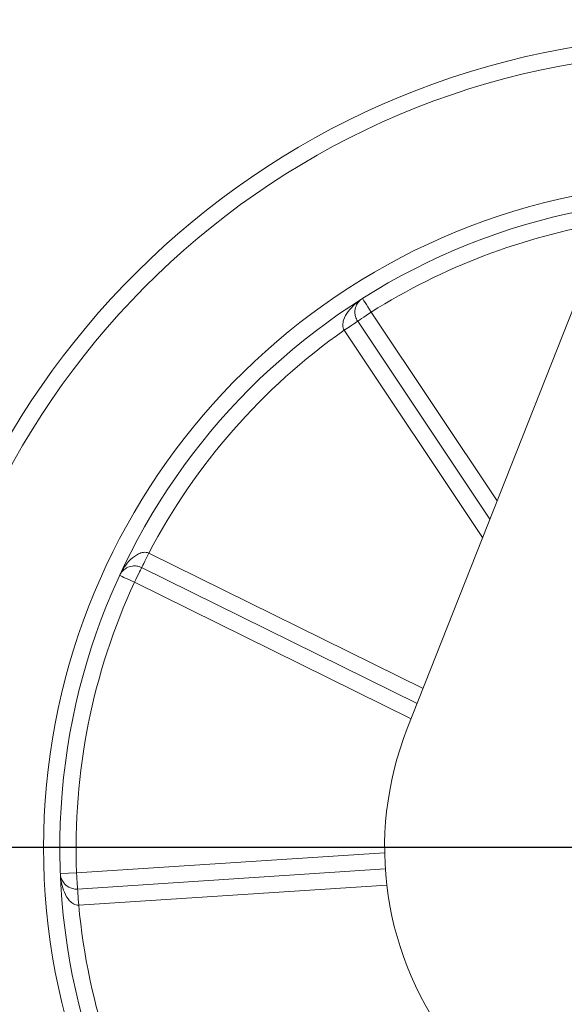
# Model space of a CAD drawing. Header units: inches. Extents: x 0.6 to 16.3, y 0.2 to 11.5.
# Tile 4 of 53: x 1.9 to 2.8, y 3.6 to 5.1. Entities that reach past the tile are written whole.
import ezdxf

# ---------------------------------------------------------------- set-up
doc = ezdxf.new("R2010")
doc.units = ezdxf.units.IN
doc.header["$MEASUREMENT"] = 0
doc.layers.add('FORMAT', color=7, linetype='Continuous')
doc.styles.add('SLDTEXTSTYLE0', font='TXT', dxfattribs={"width": 0.75})
doc.dimstyles.new('SLDDIMSTYLE0', dxfattribs={"dimtxt": 0.137795, "dimasz": 0.13, "dimexe": 0, "dimexo": 0.0625, "dimgap": 0.034449, "dimtad": 1, "dimlfac": 2, "dimrnd": 1e-09, "dimzin": 12, "dimdsep": 46, "dimlunit": 5, "dimtxsty": 'SLDTEXTSTYLE0', "dimsah": 1, "dimcen": 0.09, "dimadec": 0, "dimazin": 3, "dimtfac": 1, "dimtofl": 0, "dimtmove": 0, "dimatfit": 3, "dimfxl": 0, "dimfrac": 2, "dimtolj": 1, "dimtzin": 12, "dimarcsym": 0})

# ---------------------------------------------------------------- blocks, each defined once
blk = doc.blocks.new('_D')
at = {"layer": 'FORMAT'}
for p, q in [((1.7401, 3.8983), (1.7401, 6.217)), ((3.7401, 5.977), (3.7401, 6.217)), ((1.7401, 6.1777), (3.7401, 6.1777))]:
    blk.add_line(p, q, dxfattribs=at)
for points in [[(1.7401, 6.1777), (1.8701, 6.1577), (1.8701, 6.1977)], [(3.7401, 6.1777), (3.6101, 6.1977), (3.6101, 6.1577)]]:
    blk.add_solid(points, dxfattribs=at)
at = {"layer": 'FORMAT', "insert": (2.6606, 6.3553), "char_height": 0.1378, "attachment_point": 1, "style": 'SLDTEXTSTYLE0'}
blk.add_mtext('4', dxfattribs=at)
blk = doc.blocks.new('_D_1')
at = {"layer": 'FORMAT'}
for p, q in [((1.7401, 3.8195), (1.7401, 1.8054)), ((4.2401, 3.8195), (4.2401, 1.8054)), ((1.7401, 1.8447), (4.2401, 1.8447))]:
    blk.add_line(p, q, dxfattribs=at)
for points in [[(1.7401, 1.8447), (1.8701, 1.8247), (1.8701, 1.8647)], [(4.2401, 1.8447), (4.1101, 1.8647), (4.1101, 1.8247)]]:
    blk.add_solid(points, dxfattribs=at)
at = {"layer": 'FORMAT', "char_height": 0.1378, "attachment_point": 1, "style": 'SLDTEXTSTYLE0'}
for s, insert in [('%%c', (2.9357, 2.0224)), ('5', (3.1435, 2.0245))]:
    blk.add_mtext(s, dxfattribs=dict(at, insert=insert))
blk = doc.blocks.new('SW_CENTERMARKSYMBOL_0')
at = {"layer": 'FORMAT', "color": 0}
blk.add_line((-0.0984, 0), (-1.2742, 0), dxfattribs=at)

msp = doc.modelspace()

# ---------------------------------------------------------------- linework, layer by layer
at = {"color": 7, "linetype": 'Continuous', "lineweight": 15}
for p, q in [((2.99528898, 5.23388744), (2.52499291, 4.04247075)), ((2.44857603, 4.66930943), (2.65215757, 4.36462128)), ((2.46936293, 4.68319846), (2.6633238, 4.39290899)), ((2.64099138, 4.33633356), (2.42778916, 4.65542041)), ((2.126969, 4.31240796), (2.54932749, 4.10411836)), ((2.54011723, 4.08078569), (2.11591156, 4.28998626)), ((2.53090696, 4.05745303), (2.10485412, 4.26756452)), ((2.01584249, 3.82009698), (2.49012995, 3.85117848)), ((1.99086222, 3.81910234), (2.01584249, 3.82009698)), ((2.01747729, 3.79515048), (2.49114069, 3.8261911)), ((2.49339959, 3.8012855), (2.01911209, 3.77020399))]:
    msp.add_line(p, q, dxfattribs=at)
at = {"color": 7, "linetype": 'Continuous', "lineweight": 15, "flags": 128}
for points in [[(2.45601143, 4.70433464), (2.45626798, 4.70392853), (2.45702774, 4.70272573), (2.45826156, 4.70077259), (2.45992199, 4.69814399), (2.46194524, 4.69494112), (2.46425352, 4.69128696), (2.46675816, 4.68732194), (2.46936293, 4.68319846)], [(2.44857603, 4.66930943), (2.44817662, 4.66904258), (2.44699373, 4.6682522), (2.44507282, 4.66696873), (2.44248771, 4.66524146), (2.43933771, 4.66313674), (2.43574394, 4.66073547), (2.43184445, 4.65813004), (2.42778916, 4.65542041)], [(2.44857603, 4.66930943), (2.44897543, 4.66957629), (2.45015832, 4.67036667), (2.45207927, 4.67165013), (2.45466438, 4.6733774), (2.45781434, 4.67548212), (2.46140811, 4.67788339), (2.4653076, 4.68048882), (2.46936293, 4.68319846)], [(2.126969, 4.31240796), (2.12481178, 4.30803368), (2.1227375, 4.30382754), (2.12082579, 4.29995112), (2.11915022, 4.2965534), (2.11777509, 4.29376497), (2.11675327, 4.291693), (2.11612401, 4.29041705), (2.11591156, 4.28998626)], [(2.10485412, 4.26756452), (2.10701135, 4.2719388), (2.10908563, 4.27614493), (2.11099733, 4.28002136), (2.11267291, 4.28341908), (2.11404804, 4.28620751), (2.11506985, 4.28827948), (2.11569912, 4.28955543), (2.11591156, 4.28998626)], [(2.08215625, 4.27804344), (2.08259236, 4.27784207), (2.08388404, 4.27724576), (2.08598157, 4.27627741), (2.08880428, 4.27497425), (2.09224387, 4.27338631), (2.09616804, 4.27157463), (2.10042601, 4.26960888), (2.10485412, 4.26756452)], [(2.01747729, 3.79515048), (2.01744583, 3.79562983), (2.01735285, 3.79704942), (2.01720178, 3.79935473), (2.01699843, 3.80245714), (2.01675071, 3.80623745), (2.01646809, 3.81055037), (2.01616141, 3.81523016), (2.01584249, 3.82009698)], [(2.01747729, 3.79515048), (2.01750868, 3.79467115), (2.01760174, 3.79325155), (2.0177528, 3.79094625), (2.01795608, 3.78784383), (2.01820387, 3.78406352), (2.01848649, 3.77975061), (2.01879317, 3.77507081), (2.01911209, 3.77020399)]]:
    msp.add_lwpolyline(points, dxfattribs=at)
at = {"color": 7, "linetype": 'Continuous', "lineweight": 15}
for radius, start, end in [(1.25, 92.03720256, 348.74940603), (1.225, 92.54853019, 348.74940603), (1.025, 97.65542849, 348.74940603), (1, 98.45902408, 348.74940603), (0.975, 99.31091007, 122.28012245), (0.975, 125.21868961, 152.28012245), (0.975, 155.21868961, 182.28012245), (0.5, 158.45902408, 338.45902408), (0.975, 185.21868961, 212.28012245)]:
    msp.add_arc((2.99007051, 3.85888749), radius, start, end, dxfattribs=at)
for points in [[(2.42778915, 4.65542039), (2.42628432, 4.65780245), (2.42567577, 4.66060744), (2.42564225, 4.66597747), (2.42616248, 4.66857402), (2.4285163, 4.6759795), (2.43110574, 4.68039528), (2.43705445, 4.68844289), (2.44047046, 4.69208467), (2.44786146, 4.69871678), (2.45182364, 4.70168927), (2.45601144, 4.70433465)], [(2.44857603, 4.66930943), (2.4470153, 4.67164529), (2.4459345, 4.67416078), (2.44465703, 4.67870516), (2.44440777, 4.68077884), (2.44428938, 4.68648085), (2.44502192, 4.68960569), (2.4471553, 4.69504576), (2.44859418, 4.69735636), (2.45195924, 4.70133403), (2.4538812, 4.70298901), (2.45601144, 4.70433465)], [(2.12696901, 4.31240794), (2.12441094, 4.31358903), (2.12155052, 4.31382631), (2.11622204, 4.31315872), (2.11371559, 4.31230408), (2.10668064, 4.30900393), (2.10264056, 4.30586035), (2.09543811, 4.29891226), (2.09227329, 4.29505019), (2.08666247, 4.28685688), (2.08423248, 4.28254065), (2.08215626, 4.27804343)], [(2.11591156, 4.28998624), (2.113392, 4.29122878), (2.11075697, 4.29197206), (2.10608474, 4.29264553), (2.10399626, 4.29262203), (2.09832757, 4.29199527), (2.09532505, 4.29086118), (2.09020993, 4.28803609), (2.08810687, 4.28630797), (2.08460238, 4.28245257), (2.08321239, 4.28033107), (2.08215626, 4.27804343)], [(2.0191121, 3.77020399), (2.01629676, 3.7700918), (2.01356329, 3.77096728), (2.00889595, 3.77362327), (2.00690738, 3.77537207), (2.00167097, 3.78111328), (1.99914151, 3.78556369), (1.99514643, 3.79473923), (1.99370056, 3.79951848), (1.99165248, 3.80923532), (1.99105932, 3.81415292), (1.99086225, 3.81910235)], [(2.01747728, 3.79515048), (2.014674, 3.79496678), (2.01195512, 3.79528852), (2.00738084, 3.79645439), (2.00546035, 3.79727537), (2.00046307, 3.80002384), (1.99812315, 3.80222067), (1.9944786, 3.80678826), (1.993197, 3.80918966), (1.99143477, 3.81409273), (1.9909625, 3.81658469), (1.99086225, 3.81910235)]]:
    msp.add_open_spline(points, degree=3, knots=[0, 0, 0, 0, 0.125, 0.125, 0.25, 0.25, 0.5, 0.5, 0.75, 0.75, 1, 1, 1, 1], dxfattribs=at)

# ---------------------------------------------------------------- block references
at = {"layer": 'FORMAT'}
msp.add_blockref('SW_CENTERMARKSYMBOL_0', (2.99007051, 3.85888749), dxfattribs=at)

# ---------------------------------------------------------------- dimensions: what is measured, and where the dimension line sits
dim = msp.add_linear_dim(base=(3.74007051, 6.17765331), p1=(1.74007051, 3.85888749), p2=(3.74007051, 5.93762764), dimstyle='SLDDIMSTYLE0', dxfattribs=at)
dim.commit()
dim.dimension.update_dxf_attribs({"geometry": '_D', "text_midpoint": (2.71146874, 6.17765331), "dimtype": 160})
dim = msp.add_linear_dim(base=(4.24007051, 1.84473432), p1=(1.74007051, 3.85888749), p2=(4.24007051, 3.85888749), text='%%c<>', dimstyle='SLDDIMSTYLE0', dxfattribs=at)
dim.commit()
dim.dimension.update_dxf_attribs({"geometry": '_D_1', "text_midpoint": (3.09055119, 1.84473432), "dimtype": 160})

doc.saveas('drawing.dxf')
